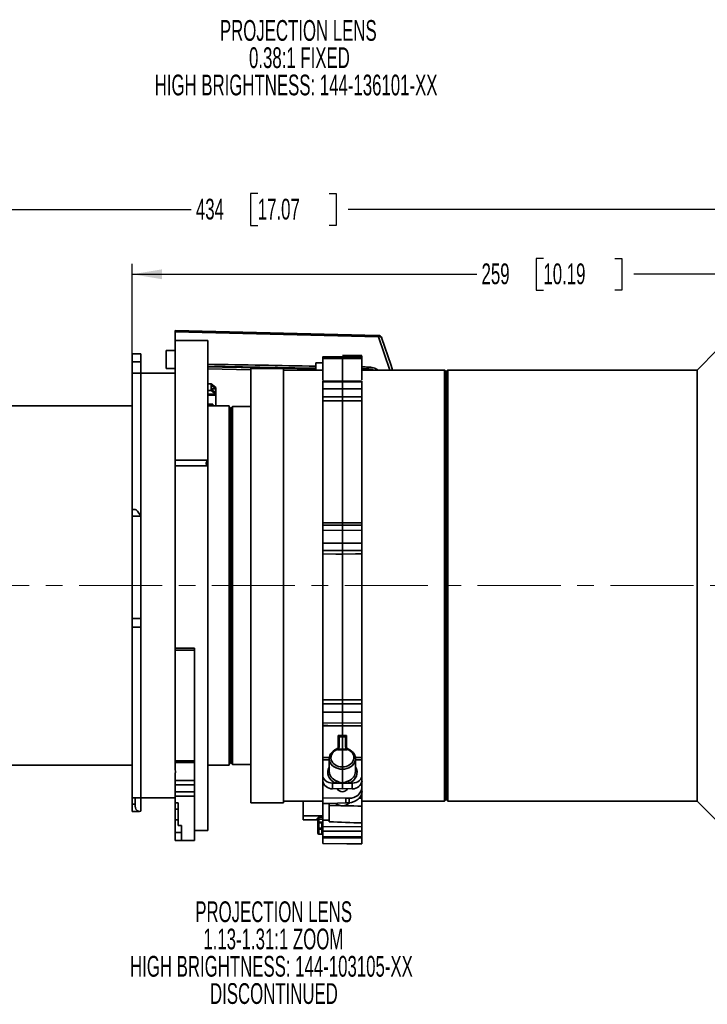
# Model space of a CAD drawing. Header units: millimetres. Extents: x 0 to 1118, y 0 to 864.
# Tile 39 of 96: x 183 to 288, y 479 to 630. Entities that reach past the tile are written whole.
import ezdxf

# ---------------------------------------------------------------- set-up
doc = ezdxf.new("R2010")
doc.units = ezdxf.units.MM
doc.linetypes.add('CENTERX2', pattern=[20.32, 12.7, -2.54, 2.54, -2.54])
doc.layers.add('ALPHAREV', color=7, linetype='Continuous', lineweight=25)
doc.styles.add('SLDTEXTSTYLE0', font='TXT', dxfattribs={"width": 0.605})
doc.dimstyles.new('SLDDIMSTYLE0', dxfattribs={"dimtxt": 3.175, "dimasz": 4.572, "dimexe": 0, "dimexo": 0.0625, "dimgap": 0.79375, "dimtad": 0, "dimtih": 1, "dimtoh": 1, "dimdec": 0, "dimlfac": 2, "dimrnd": 1e-09, "dimzin": 12, "dimdsep": 46, "dimtxsty": 'SLDTEXTSTYLE0', "dimsah": 1, "dimcen": 0.09, "dimadec": 0, "dimazin": 3, "dimtfac": 1, "dimtofl": 0, "dimtmove": 0, "dimatfit": 3, "dimfxl": 1, "dimfrac": 2, "dimtolj": 1, "dimtzin": 12, "dimarcsym": 0})

# ---------------------------------------------------------------- blocks, each defined once
blk = doc.blocks.new('_D_3')
at = {"layer": 'ALPHAREV'}
for p, q in [((199.96, 577.55), (199.96, 592.7)), ((262.86, 593.54), (261.77, 593.54)), ((261.77, 593.54), (261.77, 588.66)), ((273.77, 593.54), (274.86, 593.54)), ((274.86, 593.54), (274.86, 588.66)), ((329.39, 581.17), (329.39, 592.7)), ((199.96, 591.1), (252.67, 591.1)), ((329.39, 591.1), (276.68, 591.1)), ((261.77, 588.66), (262.86, 588.66)), ((274.86, 588.66), (273.77, 588.66))]:
    blk.add_line(p, q, dxfattribs=at)
for points in [[(199.96, 591.1), (204.54, 590.34), (204.54, 591.86)], [(329.39, 591.1), (324.82, 591.86), (324.82, 590.34)]]:
    blk.add_solid(points, dxfattribs=at)
at = {"layer": 'ALPHAREV', "char_height": 3.175, "attachment_point": 1, "style": 'SLDTEXTSTYLE0'}
for s, insert in [('259', (253.4, 592.76)), ('10.19', (262.86, 592.76))]:
    blk.add_mtext(s, dxfattribs=dict(at, insert=insert))
blk = doc.blocks.new('_D_5')
at = {"layer": 'ALPHAREV'}
for p, q in [((219.17, 603.44), (218.08, 603.44)), ((218.08, 603.44), (218.08, 598.57)), ((230.08, 603.44), (231.18, 603.44)), ((231.18, 603.44), (231.18, 598.57)), ((112.59, 562.55), (112.59, 602.6)), ((329.39, 581.17), (329.39, 602.6)), ((112.59, 601), (208.99, 601)), ((329.39, 601), (232.99, 601)), ((218.08, 598.57), (219.17, 598.57)), ((231.18, 598.57), (230.08, 598.57))]:
    blk.add_line(p, q, dxfattribs=at)
for points in [[(112.59, 601), (117.16, 600.24), (117.16, 601.77)], [(329.39, 601), (324.82, 601.77), (324.82, 600.24)]]:
    blk.add_solid(points, dxfattribs=at)
at = {"layer": 'ALPHAREV', "char_height": 3.175, "attachment_point": 1, "style": 'SLDTEXTSTYLE0'}
for s, insert in [('434', (209.71, 602.66)), ('17.07', (219.17, 602.66))]:
    blk.add_mtext(s, dxfattribs=dict(at, insert=insert))
blk = doc.blocks.new('SW_NOTE_0_3')
at = {"layer": 'ALPHAREV', "color": 0, "char_height": 3.175, "attachment_point": 2, "style": 'SLDTEXTSTYLE0'}
for s, insert in [('PROJECTION LENS', (19.94, 4.09)), ('1.13-1.31:1 ZOOM', (19.89, -0.08)), ('HIGH BRIGHTNESS: 144-103105-XX', (19.6, -4.26)), ('DISCONTINUED', (19.98, -8.43))]:
    blk.add_mtext(s, dxfattribs=dict(at, insert=insert))
blk = doc.blocks.new('SW_NOTE_0_14')
at = {"layer": 'ALPHAREV', "color": 0, "char_height": 3.175, "attachment_point": 2, "style": 'SLDTEXTSTYLE0'}
for s, insert in [('PROJECTION LENS', (19.94, 4.09)), ('0.38:1 FIXED', (20.11, -0.08)), ('HIGH BRIGHTNESS: 144-136101-XX', (19.6, -4.26))]:
    blk.add_mtext(s, dxfattribs=dict(at, insert=insert))

msp = doc.modelspace()

# ---------------------------------------------------------------- linework, layer by layer
at = {"color": 7, "linetype": 'Continuous', "lineweight": 35}
for p, q in [((237.66, 581.74), (206.51, 582.5)), ((237.65, 581.54), (206.51, 582.3)), ((206.51, 582.3), (206.51, 580.95)), ((211.51, 580.95), (206.51, 580.95)), ((206.51, 562.63), (206.51, 580.95)), ((211.51, 562.63), (211.51, 580.95)), ((239.36, 576.45), (237.65, 581.54)), ((201.26, 578.94), (199.96, 578.94)), ((199.96, 577.69), (199.96, 578.94)), ((201.26, 578.94), (201.26, 577.69)), ((206.51, 579.43), (205.16, 579.43)), ((205.16, 579.43), (205.16, 576.68)), ((289.49, 579.57), (286.36, 576.45)), ((201.26, 577.69), (199.96, 577.69)), ((199.96, 575.95), (199.96, 577.69)), ((201.26, 575.95), (201.26, 577.69)), ((229.11, 577.56), (228.04, 577.55)), ((228.04, 576.4), (228.04, 577.55)), ((232.11, 578.49), (229.11, 578.45)), ((232.11, 578.22), (229.11, 578.19)), ((229.11, 574.9), (229.11, 578.19)), ((235.11, 578.19), (232.11, 578.22)), ((232.11, 578.22), (232.11, 574.81)), ((235.11, 578.66), (232.11, 578.68)), ((235.11, 578.45), (232.11, 578.49)), ((235.11, 578.51), (235.11, 578.63)), ((235.11, 574.95), (235.11, 578.19)), ((201.26, 575.95), (199.96, 575.95)), ((199.96, 555.12), (199.96, 575.95)), ((206.51, 575.95), (201.26, 575.95)), ((201.26, 554.12), (201.26, 575.95)), ((205.16, 576.68), (206.51, 576.68)), ((211.51, 576.64), (218.1, 576.48)), ((223.1, 576.7), (218.1, 576.7)), ((218.1, 543.45), (218.1, 576.7)), ((223.1, 543.45), (223.1, 576.7)), ((229.11, 576.45), (223.1, 576.45)), ((235.11, 576.62), (236.04, 576.61)), ((235.11, 576.52), (236.03, 576.5)), ((236.22, 576.48), (235.11, 576.51)), ((247.75, 576.45), (235.11, 576.45)), ((236.04, 576.61), (236.04, 576.9)), ((248, 576.2), (247.75, 576.45)), ((247.75, 543.45), (247.75, 576.45)), ((248.25, 576.45), (248, 576.2)), ((248, 543.45), (248, 576.2)), ((286.36, 576.45), (248.25, 576.45)), ((248.25, 543.45), (248.25, 576.45)), ((286.36, 543.45), (286.36, 576.45)), ((211.51, 574.32), (212.04, 574.32)), ((212.04, 574.32), (212.04, 574.11)), ((212.04, 574.32), (212.74, 573.75)), ((232.11, 574.77), (229.11, 574.73)), ((232.11, 574.62), (229.11, 574.59)), ((229.11, 574.59), (229.11, 573.56)), ((235.11, 574.59), (232.11, 574.62)), ((232.11, 573.57), (232.11, 574.62)), ((235.11, 574.73), (232.11, 574.77)), ((235.11, 574.59), (235.11, 573.56)), ((212.04, 573.32), (211.51, 573.32)), ((211.51, 572.76), (212.73, 572.76)), ((212.04, 574.11), (212.04, 573.52)), ((212.04, 574.11), (212.74, 573.55)), ((212.04, 573.55), (212.74, 573.55)), ((212.04, 573.52), (212.04, 573.32)), ((212.74, 572.96), (212.04, 573.52)), ((212.73, 572.76), (212.04, 573.32)), ((212.73, 572.76), (212.73, 572.61)), ((212.74, 573.75), (212.74, 573.55)), ((212.74, 573.55), (212.74, 572.96)), ((212.74, 572.61), (212.74, 572.96)), ((229.11, 573.56), (232.11, 573.57)), ((232.11, 573.57), (235.11, 573.56)), ((212.73, 572.61), (211.51, 572.61)), ((211.51, 571.22), (212.31, 571.22)), ((212.31, 571.22), (212.31, 571.07)), ((212.73, 572.61), (212.74, 572.61)), ((212.74, 572.61), (212.74, 570.95)), ((229.11, 553.05), (229.11, 571.71)), ((232.11, 571.72), (232.11, 553.08)), ((235.11, 553.05), (235.11, 571.71)), ((199.96, 570.95), (156.84, 570.95)), ((211.51, 571.07), (212.31, 571.07)), ((214.8, 570.95), (211.51, 570.95)), ((212.31, 571.07), (212.31, 570.95)), ((214.8, 543.45), (214.8, 570.95)), ((215.05, 570.6), (214.8, 570.85)), ((215.3, 570.85), (215.05, 570.6)), ((215.05, 543.45), (215.05, 570.6)), ((218.1, 570.85), (215.3, 570.85)), ((215.3, 543.45), (215.3, 570.85)), ((206.51, 562.63), (211.51, 562.63)), ((206.51, 561.76), (206.51, 562.63)), ((211.51, 562.63), (211.51, 561.76)), ((206.51, 533.86), (206.51, 561.76)), ((211.51, 561.76), (206.51, 561.76)), ((211.51, 505.95), (211.51, 561.76)), ((200.45, 555.12), (199.96, 555.12)), ((199.96, 554.06), (199.96, 555.12)), ((201.26, 554.06), (199.96, 554.06)), ((199.96, 554.06), (199.96, 538.39)), ((201.26, 554.12), (201.26, 554.06)), ((201.26, 554.06), (201.26, 538.39)), ((232.11, 552.72), (229.11, 552.69)), ((232.11, 551.92), (229.11, 551.89)), ((229.11, 551.89), (229.11, 549.97)), ((235.11, 552.69), (232.11, 552.72)), ((235.11, 551.89), (232.11, 551.92)), ((232.11, 549.95), (232.11, 551.92)), ((235.11, 551.89), (235.11, 549.97)), ((229.11, 549.97), (232.11, 549.95)), ((232.11, 549.95), (235.11, 549.97)), ((229.11, 525.98), (229.11, 548.3)), ((232.11, 548.28), (232.11, 525.99)), ((235.11, 525.98), (235.11, 548.3)), ((214.8, 515.95), (214.8, 543.45)), ((215.05, 516.3), (215.05, 543.45)), ((215.3, 516.05), (215.3, 543.45)), ((218.1, 510.2), (218.1, 543.45)), ((223.1, 510.2), (223.1, 543.45)), ((247.75, 510.45), (247.75, 543.45)), ((248, 510.7), (248, 543.45)), ((248.25, 510.45), (248.25, 543.45)), ((286.36, 510.45), (286.36, 543.45)), ((199.96, 538.39), (201.26, 538.39)), ((199.96, 537.09), (199.96, 538.39)), ((201.26, 538.39), (201.26, 537.09)), ((199.96, 537.09), (201.26, 537.09)), ((199.96, 510.95), (199.96, 537.09)), ((201.26, 510.95), (201.26, 537.09)), ((209.51, 533.86), (206.51, 533.86)), ((206.51, 533.58), (206.51, 533.86)), ((209.51, 533.58), (206.51, 533.58)), ((206.51, 533.58), (206.51, 516.65)), ((209.51, 512.73), (209.51, 533.86)), ((232.11, 524.07), (229.11, 524.06)), ((229.11, 524.06), (229.11, 522.46)), ((235.11, 524.06), (232.11, 524.07)), ((232.11, 522.42), (232.11, 524.07)), ((235.11, 524.06), (235.11, 522.46)), ((229.11, 522.46), (232.11, 522.42)), ((229.11, 517.12), (229.11, 522.01)), ((232.11, 522.42), (235.11, 522.46)), ((232.11, 521.97), (232.11, 520.51)), ((235.11, 517.12), (235.11, 522.01)), ((231.49, 518.61), (231.49, 520.51)), ((231.61, 520.32), (231.61, 520.26)), ((231.61, 518.72), (231.61, 520.26)), ((232.11, 518.42), (232.11, 520.32)), ((232.61, 520.26), (232.62, 520.32)), ((232.61, 518.72), (232.61, 520.26)), ((232.74, 520.51), (232.74, 518.62)), ((231.61, 518.67), (231.58, 518.6)), ((231.61, 518.72), (231.61, 518.67)), ((232.62, 518.67), (232.61, 518.72)), ((232.65, 518.6), (232.62, 518.67)), ((230.11, 516.97), (230.11, 514.99)), ((231.37, 518.29), (231.37, 518.41)), ((232.11, 518.3), (231.37, 518.29)), ((231.49, 518.41), (232.11, 518.42)), ((232.11, 518.42), (232.74, 518.41)), ((232.11, 518.42), (232.11, 518.3)), ((232.11, 518.3), (232.11, 515.69)), ((232.86, 518.29), (232.11, 518.3)), ((232.86, 518.41), (232.86, 518.29)), ((234.1, 517.12), (235.11, 517.12)), ((234.11, 514.99), (234.11, 516.97)), ((156.84, 515.95), (199.96, 515.95)), ((206.51, 516.35), (206.51, 516.65)), ((209.51, 516.65), (206.51, 516.65)), ((209.51, 516.35), (206.51, 516.35)), ((206.51, 516.35), (206.51, 515.26)), ((211.51, 515.95), (214.8, 515.95)), ((214.8, 516.05), (215.05, 516.3)), ((215.05, 516.3), (215.3, 516.05)), ((215.3, 516.05), (218.1, 516.05)), ((229.11, 514.44), (229.11, 516.78)), ((230.11, 516.78), (229.11, 516.78)), ((229.11, 515.47), (229.11, 515.47)), ((235.11, 516.78), (234.11, 516.78)), ((235.11, 516.78), (235.11, 514.44)), ((235.11, 515.47), (235.11, 515.47)), ((206.51, 514.59), (206.51, 513.63)), ((229.11, 513.6), (229.11, 514.44)), ((232.11, 513.23), (232.11, 515.34)), ((235.11, 514.44), (235.11, 513.6)), ((206.51, 513.63), (209.51, 513.63)), ((206.51, 512.94), (206.51, 513.63)), ((209.51, 512.94), (206.51, 512.94)), ((206.51, 512.94), (206.51, 511.91)), ((209.51, 512.73), (209.51, 511.91)), ((229.11, 510.95), (229.11, 513.6)), ((230.6, 513.22), (230.6, 512.37)), ((230.6, 513.22), (231.07, 513.22)), ((231.07, 513.22), (232.11, 513.22)), ((232.11, 513.22), (233.16, 513.22)), ((232.11, 512.36), (232.11, 513.22)), ((233.16, 513.22), (233.63, 513.22)), ((233.63, 512.37), (233.63, 513.22)), ((235.11, 512.56), (235.11, 513.6)), ((235.11, 512.56), (235.11, 511.95)), ((199.96, 510.95), (201.26, 510.95)), ((199.96, 509.99), (199.96, 510.95)), ((200.4, 509.99), (200.4, 510.95)), ((201.26, 510.95), (206.51, 510.95)), ((201.26, 510.95), (201.26, 508.95)), ((206.51, 511.91), (209.51, 511.91)), ((206.51, 511.21), (206.51, 511.91)), ((209.51, 511.21), (206.51, 511.21)), ((206.51, 511.21), (206.51, 510.19)), ((209.51, 511.91), (209.51, 511.21)), ((209.51, 511.21), (209.51, 504.45)), ((229.11, 510.95), (232.64, 510.92)), ((229.11, 510.08), (229.11, 510.95)), ((230.6, 512.37), (232.11, 512.36)), ((231.49, 512.36), (231.49, 512.14)), ((232.11, 512.36), (233.63, 512.37)), ((232.64, 510.92), (232.63, 510.19)), ((232.64, 510.92), (233.13, 510.92)), ((232.74, 512.14), (232.74, 512.36)), ((233.13, 510.21), (233.13, 510.92)), ((234.6, 510.9), (235.11, 510.89)), ((235.11, 510.89), (235.11, 511.95)), ((199.96, 509.99), (200.4, 509.99)), ((199.96, 508.89), (199.96, 509.99)), ((206.51, 510.19), (207.01, 510.19)), ((206.51, 510.19), (206.51, 509.25)), ((207.01, 506.72), (207.01, 510.19)), ((218.1, 510.2), (223.1, 510.2)), ((223.1, 510.45), (229.11, 510.45)), ((226.11, 508.19), (226.11, 510.45)), ((229.11, 510.08), (230.11, 510.08)), ((229.11, 510.08), (229.11, 507.55)), ((230.11, 510.08), (232.63, 510.19)), ((230.11, 510.08), (230.11, 507.54)), ((232.63, 510.19), (233.13, 510.21)), ((235.11, 510.45), (247.75, 510.45)), ((235.11, 507.12), (235.11, 509.69)), ((247.75, 510.45), (248, 510.7)), ((248, 510.7), (248.25, 510.45)), ((248.25, 510.45), (286.36, 510.45)), ((286.36, 510.45), (289.49, 507.32)), ((199.96, 508.89), (201.03, 508.89)), ((206.51, 509.25), (207.01, 509.25)), ((206.51, 507.62), (206.51, 509.25)), ((229.11, 508.21), (226.11, 508.19)), ((226.11, 507.61), (226.11, 508.19)), ((228.49, 507.99), (229.11, 507.99)), ((207.01, 507.62), (206.51, 507.62)), ((206.51, 507.62), (206.51, 505.67)), ((207.51, 506.72), (207.01, 506.72)), ((207.51, 504.45), (207.51, 506.72)), ((226.11, 507.61), (228.24, 507.59)), ((228.24, 507.59), (228.24, 507.65)), ((228.36, 507.11), (228.36, 507.56)), ((228.36, 506.3), (228.36, 507.11)), ((228.49, 507.68), (228.49, 507.15)), ((228.99, 507.24), (228.49, 507.23)), ((228.99, 507.14), (228.49, 507.14)), ((228.49, 507.14), (228.49, 506.33)), ((229.01, 507.24), (228.99, 507.24)), ((228.99, 507.24), (228.99, 507.24)), ((228.99, 506.32), (228.99, 507.14)), ((229.11, 507.55), (230.11, 507.54)), ((229.11, 506.56), (229.11, 507.55)), ((229.11, 506.56), (235.11, 506.52)), ((230.11, 507.54), (230.11, 507.3)), ((235.11, 506.52), (235.11, 507.12)), ((206.51, 505.67), (207.51, 505.67)), ((206.51, 505.67), (207.51, 505.67)), ((206.51, 505.67), (206.51, 505.67)), ((206.51, 505.67), (206.51, 504.46)), ((209.51, 505.95), (211.51, 505.95)), ((228.36, 505.53), (228.36, 506.3)), ((228.49, 506.17), (228.49, 505.4)), ((228.49, 505.4), (228.99, 505.4)), ((228.99, 505.4), (228.99, 506.17)), ((229.11, 505.89), (229.11, 505.05)), ((229.11, 504.86), (229.11, 503.97)), ((235.11, 505.85), (235.11, 505)), ((207.51, 504.46), (206.51, 504.46)), ((207.51, 504.45), (209.51, 504.45)), ((229.11, 503.97), (235.11, 503.92)), ((229.11, 503.97), (229.11, 503.97)), ((235.11, 504.81), (235.11, 503.92)), ((235.11, 503.92), (235.11, 503.92))]:
    msp.add_line(p, q, dxfattribs=at)
at = {"color": 7, "linetype": 'Continuous', "lineweight": 35, "flags": 128}
for points in [[(238.12, 581.4), (238.12, 581.4), (238.09, 581.45), (238.05, 581.49), (237.99, 581.52), (237.92, 581.55), (237.84, 581.56), (237.75, 581.55), (237.65, 581.54)], [(239.77, 576.45), (239.55, 577.12), (238.12, 581.4)], [(235.11, 578.63), (233.61, 578.64), (232.11, 578.66)], [(211.51, 577.03), (227.51, 576.75), (228.04, 576.74)], [(211.51, 576.93), (213.77, 576.89), (228.04, 576.64)], [(232.11, 572.32), (231.11, 572.32), (229.11, 572.32)], [(232.11, 571.72), (231.11, 571.72), (229.11, 571.71)], [(235.11, 572.32), (234.11, 572.32), (232.11, 572.32)], [(235.11, 571.71), (234.11, 571.72), (232.11, 571.72)], [(229.11, 553.05), (230.11, 553.06), (232.11, 553.08)], [(232.11, 553.08), (233.11, 553.07), (235.11, 553.05)], [(232.11, 548.81), (231.11, 548.82), (229.11, 548.83)], [(235.11, 548.83), (234.11, 548.82), (232.11, 548.81)], [(232.11, 548.28), (231.11, 548.28), (229.11, 548.3)], [(235.11, 548.3), (234.11, 548.29), (232.11, 548.28)], [(229.11, 525.98), (230.11, 525.98), (232.11, 525.99)], [(232.11, 525.99), (233.11, 525.99), (235.11, 525.98)], [(229.11, 525.36), (230.11, 525.36), (232.11, 525.37)], [(232.11, 525.37), (233.11, 525.37), (235.11, 525.36)], [(229.11, 522.03), (229.91, 522.02), (232.11, 522)], [(232.11, 521.97), (231.11, 521.98), (229.11, 522.01)], [(232.11, 522), (232.9, 522.01), (235.11, 522.03)], [(235.11, 522.01), (234.11, 521.99), (232.11, 521.97)], [(231.49, 520.51), (231.61, 520.51), (232.11, 520.51)], [(232.11, 520.32), (231.86, 520.32), (231.61, 520.32), (231.61, 520.32)], [(232.11, 520.51), (232.61, 520.51), (232.74, 520.51)], [(232.62, 520.32), (232.61, 520.32), (232.37, 520.32), (232.11, 520.32)], [(231.37, 518.41), (231.35, 518.45), (231.33, 518.47), (231.31, 518.49), (231.29, 518.5), (231.28, 518.5), (231.28, 518.5)], [(232.86, 518.41), (232.88, 518.45), (232.9, 518.47), (232.92, 518.49), (232.94, 518.5), (232.95, 518.5), (232.95, 518.5)], [(229.11, 517.12), (229.61, 517.12), (230.16, 517.12)], [(229.11, 507.69), (228.87, 507.68), (228.49, 507.68)], [(228.49, 506.33), (228.74, 506.32), (228.99, 506.32)], [(228.99, 506.17), (228.74, 506.17), (228.49, 506.17)], [(235.11, 505.85), (230.83, 505.88), (229.11, 505.89)], [(229.11, 505.05), (233.21, 505.01), (235.11, 505)], [(235.11, 504.81), (231.34, 504.84), (229.11, 504.86)], [(229.11, 503.97), (232.79, 503.94), (235.11, 503.92)]]:
    msp.add_lwpolyline(points, dxfattribs=at)
at = {"color": 7, "linetype": 'Continuous', "lineweight": 35}
for centre, radius, start, end in [((227.26, 581.83), 10.4, 358.4349, 359.5327), ((237.65, 581.24), 0.5, 18.4784, 88.5953), ((234.86, 576.61), 1.18, 355.063, 0.0267), ((231.31, 518.47), 0.0459, 127.1542, 194.3574), ((231.49, 518.75), 0.125, 306.9501, 359.9931), ((232.74, 518.75), 0.125, 180.0069, 232.9774), ((232.92, 518.47), 0.0461, 345.7061, 52.6049), ((230.49, 513.74), 1.38, 186.1823, 274.6817), ((230.48, 513.61), 0.712, 326.6356, 354.619), ((233.75, 513.61), 0.712, 185.381, 213.3644), ((233.28, 512.76), 1.84, 265.3183, 353.8177), ((233.74, 513.74), 1.38, 265.3183, 353.8177), ((232.11, 512.8), 0.91, 209.0915, 330.9085), ((232.11, 511.3), 1.55, 229.8316, 315.9712), ((228.27, 507.5), 0.147, 49.4531, 101.2818), ((228.49, 507.56), 0.123, 89.5671, 179.0583), ((228.49, 507.11), 0.125, 90.5852, 180), ((228.46, 506.99), 0.153, 79.1127, 128.3163), ((231.27, 507.19), 2.79, 179.1379, 181.0871), ((231.91, 507.2), 2.92, 179.1934, 181.0522), ((228.46, 506.18), 0.153, 79.1127, 128.3163), ((228.49, 506.3), 0.124, 180.5837, 270.0854), ((228.49, 505.53), 0.125, 180, 269.5), ((233.94, 506.25), 5.45, 179.1971, 180.8029), ((234.44, 506.25), 5.45, 179.1973, 180.8027), ((228.99, 505.28), 0.125, 360, 89.5)]:
    msp.add_arc(centre, radius, start, end, dxfattribs=at)
for centre, major_axis, ratio, start_param, end_param in [((-1335.93, 560.1), (3173.89, -33.32), 0.012077, 1.055662, 1.061636), ((-1335.93, 560.1), (3173.89, -33.32), 0.012077, 1.052765, 1.053099), ((211.89, 562.38), (0.541, 0.541), 0.57735, 1.690699, 3.545289), ((201.26, 553.62), (-0.84, 1.49), 0.147696, 4.97018, 6.200637), ((232.11, 516.98), (2, 0.03), 0.819104, 2.000047, 4.701486), ((231.36, 518.85), (-0.002, 0.498), 0.501875, 3.664306, 4.199053), ((232.11, 516.98), (2, -0.03), 0.819104, 4.723292, 7.424731), ((232.86, 518.85), (0.002, 0.498), 0.501875, 2.084132, 2.61888), ((232.11, 517.12), (1.75, 0.03), 0.81909, 1.99849, 4.701176), ((231.36, 518.44), (0.238, 0.239), 0.319117, 4.411318, 4.934897), ((232.12, 517.12), (1.75, -0.03), 0.81909, 4.723602, 7.426288), ((232.86, 518.44), (-0.238, 0.239), 0.319117, 1.348289, 1.871867), ((232.12, 514.86), (2.25, 0.03), 0.81909, 2.655372, 4.215905), ((232.11, 514.86), (2.25, -0.03), 0.81909, 5.208873, 6.769406), ((230.61, 514.45), (1.5, 0.02), 0.81909, 3.129133, 4.691203), ((232.11, 515), (2, 0.03), 0.819073, 3.127577, 4.214348), ((232.11, 515), (2, -0.03), 0.819073, 5.21043, 6.297201), ((233.61, 514.45), (1.5, -0.02), 0.81909, 4.733575, 6.295645), ((232.12, 511.85), (0.832, 0.125), 0.813022, 2.291591, 2.418107), ((232.12, 511.85), (0.832, 0.125), 0.813022, 0.419144, 0.660228), ((233.11, 511.85), (1.99, 0.3), 0.813023, 4.59957, 6.16164), ((201.26, 510.39), (0.33, 1.49), 0.538071, 1.959262, 3.530058), ((223.68, 544.11), (406.4, -9.27), 0.084043, 4.730138, 4.742444), ((296.83, 542.45), (441.1, -10.06), 0.084043, 4.562473, 4.57393)]:
    msp.add_ellipse(centre, major_axis=major_axis, ratio=ratio, start_param=start_param, end_param=end_param, dxfattribs=at)
for points, knots in [([(206.51, 582.3), (206.51, 582.34), (206.51, 582.43), (206.51, 582.49), (206.51, 582.5), (206.51, 582.5)], [0, 0, 0, 0, 0.365993, 0.73199, 1, 1, 1, 1]), ([(229.11, 578.19), (229.11, 578.24), (229.11, 578.37), (229.11, 578.45), (229.11, 578.44), (229.11, 578.44)], [0, 0, 0, 0, 0.333468, 0.79725, 1, 1, 1, 1]), ([(232.11, 578.47), (232.11, 578.47), (232.11, 578.48), (232.11, 578.4), (232.11, 578.27), (232.11, 578.22)], [0, 0, 0, 0, 0.201783, 0.659589, 1, 1, 1, 1]), ([(235.11, 578.44), (235.11, 578.45), (235.11, 578.46), (235.11, 578.39), (235.11, 578.26), (235.11, 578.19)], [0, 0, 0, 0, 0.101942, 0.558938, 1, 1, 1, 1]), ([(236.03, 576.5), (236.05, 576.5), (236.21, 576.51), (236.37, 576.48), (236.51, 576.45)], [0, 0, 0, 0, 0.101782, 1, 1, 1, 1]), ([(236.04, 576.9), (236.32, 576.88), (236.88, 576.83), (237.35, 576.57), (237.58, 576.45)], [0, 0, 0, 0, 0.50499, 1, 1, 1, 1]), ([(236.04, 576.61), (236.22, 576.6), (236.51, 576.59), (236.77, 576.49), (236.87, 576.45)], [0, 0, 0, 0, 0.6171359, 1, 1, 1, 1]), ([(229.11, 574.59), (229.11, 574.64), (229.11, 574.73), (229.11, 574.72), (229.11, 574.72)], [0, 0, 0, 0, 0.610192, 1, 1, 1, 1]), ([(232.11, 574.76), (232.11, 574.76), (232.11, 574.76), (232.11, 574.67), (232.11, 574.62)], [0, 0, 0, 0, 0.389808, 1, 1, 1, 1]), ([(235.11, 574.72), (235.11, 574.72), (235.11, 574.74), (235.11, 574.67), (235.11, 574.6), (235.11, 574.59)], [0, 0, 0, 0, 0.258974, 0.869131, 1, 1, 1, 1]), ([(229.11, 572.32), (229.11, 572.42), (229.11, 572.64), (229.11, 572.98), (229.11, 573.29), (229.11, 573.47), (229.11, 573.55), (229.11, 573.56)], [0, 0, 0, 0, 0.23728, 0.474561, 0.711834, 0.949109, 1, 1, 1, 1]), ([(232.11, 573.57), (232.11, 573.55), (232.11, 573.48), (232.11, 573.3), (232.11, 572.99), (232.11, 572.65), (232.11, 572.43), (232.11, 572.32)], [0, 0, 0, 0, 0.0517, 0.288772, 0.525843, 0.762922, 1, 1, 1, 1]), ([(235.11, 573.56), (235.11, 573.49), (235.11, 573.35), (235.11, 573.05), (235.11, 572.71), (235.11, 572.46), (235.11, 572.34), (235.11, 572.32)], [0, 0, 0, 0, 0.237286, 0.474572, 0.711849, 0.949121, 1, 1, 1, 1]), ([(229.11, 571.71), (229.11, 571.75), (229.11, 571.82), (229.11, 571.98), (229.11, 572.15), (229.11, 572.26), (229.11, 572.31), (229.11, 572.32)], [0, 0, 0, 0, 0.249711, 0.499423, 0.749125, 0.998825, 1, 1, 1, 1]), ([(232.11, 571.72), (232.11, 571.74), (232.11, 571.79), (232.11, 571.9), (232.11, 572.06), (232.11, 572.21), (232.11, 572.29), (232.11, 572.32)], [0, 0, 0, 0, 0.111455, 0.360842, 0.610232, 0.859631, 1, 1, 1, 1]), ([(235.11, 572.32), (235.11, 572.29), (235.11, 572.2), (235.11, 572.06), (235.11, 571.89), (235.11, 571.78), (235.11, 571.73), (235.11, 571.71)], [0, 0, 0, 0, 0.139529, 0.389022, 0.638506, 0.887987, 1, 1, 1, 1]), ([(229.11, 552.69), (229.11, 552.69), (229.11, 552.69), (229.11, 552.73), (229.11, 552.83), (229.11, 552.95), (229.11, 553.02), (229.11, 553.05)], [0, 0, 0, 0, 0.089266, 0.353333, 0.61739, 0.881444, 1, 1, 1, 1]), ([(229.11, 551.89), (229.11, 552), (229.11, 552.21), (229.11, 552.47), (229.11, 552.64), (229.11, 552.69), (229.11, 552.68), (229.11, 552.68)], [0, 0, 0, 0, 0.237286, 0.474572, 0.711849, 0.949121, 1, 1, 1, 1]), ([(232.11, 552.71), (232.11, 552.71), (232.11, 552.71), (232.11, 552.72), (232.11, 552.8), (232.11, 552.92), (232.11, 553.03), (232.11, 553.08)], [0, 0, 0, 0, 0.001554, 0.251159, 0.500766, 0.750383, 1, 1, 1, 1]), ([(232.11, 551.92), (232.11, 551.94), (232.11, 552.07), (232.11, 552.3), (232.11, 552.54), (232.11, 552.7), (232.11, 552.71), (232.11, 552.71)], [0, 0, 0, 0, 0.0517, 0.288772, 0.525843, 0.762922, 1, 1, 1, 1]), ([(235.11, 553.05), (235.11, 553), (235.11, 552.89), (235.11, 552.77), (235.11, 552.69), (235.11, 552.68), (235.11, 552.68), (235.11, 552.68)], [0, 0, 0, 0, 0.249711, 0.499423, 0.749125, 0.998825, 1, 1, 1, 1]), ([(235.11, 552.68), (235.11, 552.68), (235.11, 552.67), (235.11, 552.51), (235.11, 552.27), (235.11, 552.04), (235.11, 551.91), (235.11, 551.89)], [0, 0, 0, 0, 0.2372803, 0.4745609, 0.7118343, 0.9491086, 1, 1, 1, 1]), ([(229.11, 548.83), (229.11, 548.88), (229.11, 548.98), (229.11, 549.24), (229.11, 549.56), (229.11, 549.81), (229.11, 549.95), (229.11, 549.97)], [0, 0, 0, 0, 0.2372803, 0.4745609, 0.7118343, 0.9491086, 1, 1, 1, 1]), ([(229.11, 548.3), (229.11, 548.35), (229.11, 548.47), (229.11, 548.63), (229.11, 548.75), (229.11, 548.81), (229.11, 548.83), (229.11, 548.83)], [0, 0, 0, 0, 0.249711, 0.499423, 0.749125, 0.998825, 1, 1, 1, 1]), ([(232.11, 549.95), (232.11, 549.93), (232.11, 549.79), (232.11, 549.54), (232.11, 549.22), (232.11, 548.96), (232.11, 548.86), (232.11, 548.81)], [0, 0, 0, 0, 0.0517, 0.288772, 0.525843, 0.762922, 1, 1, 1, 1]), ([(232.11, 548.81), (232.11, 548.81), (232.11, 548.79), (232.11, 548.73), (232.11, 548.6), (232.11, 548.44), (232.11, 548.33), (232.11, 548.28)], [0, 0, 0, 0, 0.0015538, 0.2511586, 0.5007664, 0.7503834, 1, 1, 1, 1]), ([(235.11, 549.97), (235.11, 549.86), (235.11, 549.63), (235.11, 549.31), (235.11, 549.03), (235.11, 548.89), (235.11, 548.84), (235.11, 548.83)], [0, 0, 0, 0, 0.237286, 0.474572, 0.711849, 0.949121, 1, 1, 1, 1]), ([(235.11, 548.83), (235.11, 548.82), (235.11, 548.78), (235.11, 548.69), (235.11, 548.54), (235.11, 548.4), (235.11, 548.32), (235.11, 548.3)], [0, 0, 0, 0, 0.139529, 0.389022, 0.638506, 0.887987, 1, 1, 1, 1]), ([(229.11, 525.36), (229.11, 525.38), (229.11, 525.45), (229.11, 525.58), (229.11, 525.75), (229.11, 525.89), (229.11, 525.96), (229.11, 525.98)], [0, 0, 0, 0, 0.139529, 0.389022, 0.638506, 0.887987, 1, 1, 1, 1]), ([(232.11, 525.99), (232.11, 525.97), (232.11, 525.89), (232.11, 525.76), (232.11, 525.59), (232.11, 525.46), (232.11, 525.39), (232.11, 525.37)], [0, 0, 0, 0, 0.111455, 0.360842, 0.610232, 0.859631, 1, 1, 1, 1]), ([(235.11, 525.98), (235.11, 525.93), (235.11, 525.83), (235.11, 525.66), (235.11, 525.49), (235.11, 525.4), (235.11, 525.36), (235.11, 525.36)], [0, 0, 0, 0, 0.249711, 0.499423, 0.749125, 0.998825, 1, 1, 1, 1]), ([(229.11, 524.06), (229.11, 524.16), (229.11, 524.36), (229.11, 524.7), (229.11, 525.03), (229.11, 525.25), (229.11, 525.34), (229.11, 525.36)], [0, 0, 0, 0, 0.237286, 0.474572, 0.711849, 0.949121, 1, 1, 1, 1]), ([(232.11, 524.07), (232.11, 524.09), (232.11, 524.2), (232.11, 524.44), (232.11, 524.78), (232.11, 525.11), (232.11, 525.28), (232.11, 525.37)], [0, 0, 0, 0, 0.0517, 0.288772, 0.525843, 0.762922, 1, 1, 1, 1]), ([(235.11, 525.36), (235.11, 525.28), (235.11, 525.1), (235.11, 524.77), (235.11, 524.43), (235.11, 524.2), (235.11, 524.08), (235.11, 524.06)], [0, 0, 0, 0, 0.23728, 0.474561, 0.711834, 0.949109, 1, 1, 1, 1]), ([(229.11, 522.05), (229.11, 522.05), (229.11, 522.04), (229.11, 522.17), (229.11, 522.33), (229.11, 522.44), (229.11, 522.46)], [0, 0, 0, 0, 0.222162, 0.573411, 0.924662, 1, 1, 1, 1]), ([(232.11, 522.01), (232.11, 522.01), (232.11, 522.02), (232.11, 522.17), (232.11, 522.34), (232.11, 522.42)], [0, 0, 0, 0, 0.297291, 0.648646, 1, 1, 1, 1]), ([(235.11, 522.46), (235.11, 522.38), (235.11, 522.21), (235.11, 522.06), (235.11, 522.05), (235.11, 522.04)], [0, 0, 0, 0, 0.351354, 0.702709, 1, 1, 1, 1]), ([(231.49, 520.51), (231.49, 520.51), (231.51, 520.5), (231.54, 520.46), (231.58, 520.39), (231.6, 520.34), (231.61, 520.32)], [0, 0, 0, 0, 0.0093949, 0.3156023, 0.7333928, 1, 1, 1, 1]), ([(232.11, 520.32), (232.11, 520.33), (232.11, 520.37), (232.11, 520.44), (232.11, 520.49), (232.11, 520.51)], [0, 0, 0, 0, 0.182764, 0.591382, 1, 1, 1, 1]), ([(232.62, 520.32), (232.63, 520.34), (232.65, 520.39), (232.69, 520.46), (232.72, 520.5), (232.74, 520.51), (232.74, 520.51)], [0, 0, 0, 0, 0.266607, 0.684398, 0.990605, 1, 1, 1, 1]), ([(231.57, 518.65), (231.56, 518.65), (231.53, 518.63), (231.46, 518.59), (231.37, 518.54), (231.31, 518.52), (231.28, 518.51)], [0, 0, 0, 0, 0.129076, 0.389112, 0.731982, 1, 1, 1, 1]), ([(231.58, 518.6), (231.58, 518.59), (231.55, 518.56), (231.5, 518.52), (231.43, 518.46), (231.39, 518.43), (231.37, 518.41)], [0, 0, 0, 0, 0.151593, 0.437877, 0.744134, 1, 1, 1, 1]), ([(231.61, 518.67), (231.6, 518.67), (231.6, 518.67), (231.58, 518.67), (231.57, 518.65), (231.57, 518.65)], [0, 0, 0, 0, 0.102196, 0.916103, 1, 1, 1, 1]), ([(232.66, 518.65), (232.66, 518.65), (232.65, 518.67), (232.63, 518.67), (232.63, 518.67), (232.62, 518.67)], [0, 0, 0, 0, 0.085849, 0.898022, 1, 1, 1, 1]), ([(232.86, 518.41), (232.84, 518.44), (232.78, 518.47), (232.71, 518.54), (232.66, 518.58), (232.65, 518.6), (232.65, 518.6)], [0, 0, 0, 0, 0.352476, 0.676545, 0.96368, 1, 1, 1, 1]), ([(232.95, 518.51), (232.93, 518.51), (232.86, 518.54), (232.77, 518.58), (232.69, 518.63), (232.67, 518.65), (232.66, 518.65)], [0, 0, 0, 0, 0.224468, 0.616258, 0.910896, 1, 1, 1, 1]), ([(229.11, 516.78), (229.11, 516.81), (229.11, 516.85), (229.11, 516.94), (229.11, 517.02), (229.11, 517.08), (229.11, 517.11), (229.11, 517.12)], [0, 0, 0, 0, 0.225999, 0.451998, 0.677989, 0.903977, 1, 1, 1, 1]), ([(235.11, 517.12), (235.11, 517.1), (235.11, 517.06), (235.11, 516.98), (235.11, 516.89), (235.11, 516.82), (235.11, 516.79), (235.11, 516.78)], [0, 0, 0, 0, 0.225999, 0.451998, 0.677989, 0.903977, 1, 1, 1, 1]), ([(232.11, 515.69), (232.11, 515.66), (232.11, 515.61), (232.11, 515.53), (232.11, 515.44), (232.11, 515.39), (232.11, 515.35), (232.11, 515.34), (232.11, 515.34)], [0, 0, 0, 0, 0.214644, 0.429288, 0.643935, 0.85859, 0.9537, 1, 1, 1, 1]), ([(206.51, 515.26), (206.56, 515.12), (206.63, 514.89), (206.54, 514.68), (206.51, 514.59)], [0, 0, 0, 0, 0.622449, 1, 1, 1, 1]), ([(231.18, 513.54), (231.34, 513.48), (231.61, 513.36), (231.91, 513.26), (232.07, 513.23), (232.11, 513.23), (232.11, 513.23)], [0, 0, 0, 0, 0.497755, 0.896748, 0.982129, 1, 1, 1, 1]), ([(232.11, 513.23), (232.12, 513.23), (232.16, 513.23), (232.32, 513.26), (232.62, 513.36), (232.89, 513.48), (233.05, 513.54)], [0, 0, 0, 0, 0.017871, 0.103252, 0.502245, 1, 1, 1, 1]), ([(232.11, 513.22), (232.11, 513.22), (232.11, 513.22), (232.11, 513.23), (232.11, 513.23)], [0, 0, 0, 0, 0.7701284, 1, 1, 1, 1]), ([(235.11, 510.89), (235.11, 510.87), (235.11, 510.81), (235.11, 510.64), (235.11, 510.36), (235.11, 510.02), (235.11, 509.8), (235.11, 509.69)], [0, 0, 0, 0, 0.107867, 0.325784, 0.551754, 0.776963, 1, 1, 1, 1]), ([(228.24, 507.65), (228.24, 507.68), (228.25, 507.75), (228.32, 507.86), (228.4, 507.93), (228.47, 507.97), (228.49, 507.99), (228.49, 507.99)], [0, 0, 0, 0, 0.2284457, 0.4558931, 0.8387325, 0.9950135, 1, 1, 1, 1]), ([(228.36, 507.62), (228.37, 507.64), (228.37, 507.68), (228.41, 507.78), (228.45, 507.88), (228.48, 507.96), (228.49, 507.99), (228.49, 507.99)], [0, 0, 0, 0, 0.159947, 0.350028, 0.781289, 0.994151, 1, 1, 1, 1]), ([(228.49, 507.99), (228.49, 507.97), (228.49, 507.92), (228.49, 507.85), (228.49, 507.77), (228.49, 507.71), (228.49, 507.69), (228.49, 507.68)], [0, 0, 0, 0, 0.1452377, 0.358921, 0.5726053, 0.7863002, 1, 1, 1, 1]), ([(228.36, 507.44), (228.36, 507.44), (228.36, 507.45), (228.36, 507.49), (228.34, 507.53), (228.31, 507.57), (228.27, 507.58), (228.25, 507.59), (228.24, 507.59)], [0, 0, 0, 0, 0.006684, 0.240804, 0.517925, 0.717771, 0.858541, 1, 1, 1, 1]), ([(229.11, 507.17), (229.11, 507.17), (229.11, 507.16), (229.1, 507.16), (229.07, 507.15), (229.03, 507.15), (229.01, 507.14), (228.99, 507.14)], [0, 0, 0, 0, 0.137333, 0.353362, 0.569066, 0.784561, 1, 1, 1, 1]), ([(229.11, 507.25), (229.11, 507.25), (229.09, 507.24), (229.05, 507.24), (229.02, 507.24), (229.01, 507.24)], [0, 0, 0, 0, 0.1547396, 0.6922794, 1, 1, 1, 1]), ([(229.11, 505.89), (229.11, 505.96), (229.11, 506.09), (229.11, 506.4), (229.11, 506.56)], [0, 0, 0, 0, 0.499992, 1, 1, 1, 1]), ([(235.11, 506.52), (235.11, 506.37), (235.11, 506.05), (235.11, 505.92), (235.11, 505.85)], [0, 0, 0, 0, 0.499992, 1, 1, 1, 1]), ([(228.99, 506.32), (228.99, 506.32), (229, 506.32), (229.02, 506.32), (229.04, 506.31), (229.07, 506.27), (229.09, 506.24), (229.11, 506.18), (229.11, 506.14), (229.11, 506.1), (229.11, 506.1)], [0, 0, 0, 0, 0.016207, 0.086129, 0.133327, 0.268915, 0.542289, 0.596473, 0.993269, 1, 1, 1, 1]), ([(229.11, 506.1), (229.11, 506.1), (229.11, 506.11), (229.11, 506.12), (229.09, 506.14), (229.07, 506.15), (229.04, 506.16), (229.02, 506.17), (229, 506.17), (228.99, 506.17), (228.99, 506.17)], [0, 0, 0, 0, 0.006724, 0.403378, 0.457576, 0.731103, 0.866746, 0.914078, 0.983808, 1, 1, 1, 1]), ([(229.11, 504.86), (229.11, 504.88), (229.11, 504.93), (229.11, 504.98), (229.11, 505.03), (229.11, 505.05), (229.11, 505.05), (229.11, 505.05)], [0, 0, 0, 0, 0.221683, 0.443366, 0.665041, 0.886713, 1, 1, 1, 1]), ([(235.11, 505), (235.11, 505), (235.11, 504.99), (235.11, 504.96), (235.11, 504.91), (235.11, 504.85), (235.11, 504.82), (235.11, 504.81)], [0, 0, 0, 0, 0.22539, 0.45078, 0.676162, 0.901541, 1, 1, 1, 1])]:
    msp.add_open_spline(points, degree=3, knots=knots, dxfattribs=at)
at = {"layer": 'ALPHAREV', "linetype": 'CENTERX2', "lineweight": 18}
msp.add_line((110.56, 543.45), (334.33, 543.45), dxfattribs=at)

# ---------------------------------------------------------------- block references
at = {"layer": 'ALPHAREV'}
for name, p in [('SW_NOTE_0_14', (205.43, 625.92)), ('SW_NOTE_0_3', (201.66, 491.03))]:
    msp.add_blockref(name, p, dxfattribs=at)

# ---------------------------------------------------------------- dimensions: what is measured, and where the dimension line sits
for base, p1, p2, picture, middle in [((112.59, 601), (329.39, 579.57), (112.59, 560.95), '_D_5', (220.99, 601)), ((329.39, 591.1), (199.96, 575.95), (329.39, 579.57), '_D_3', (264.68, 591.1))]:
    dim = msp.add_linear_dim(base=base, p1=p1, p2=p2, dimstyle='SLDDIMSTYLE0', dxfattribs=at)
    dim.commit()
    dim.dimension.update_dxf_attribs({"geometry": picture, "text_midpoint": middle, "dimtype": 160})

doc.saveas('drawing.dxf')
